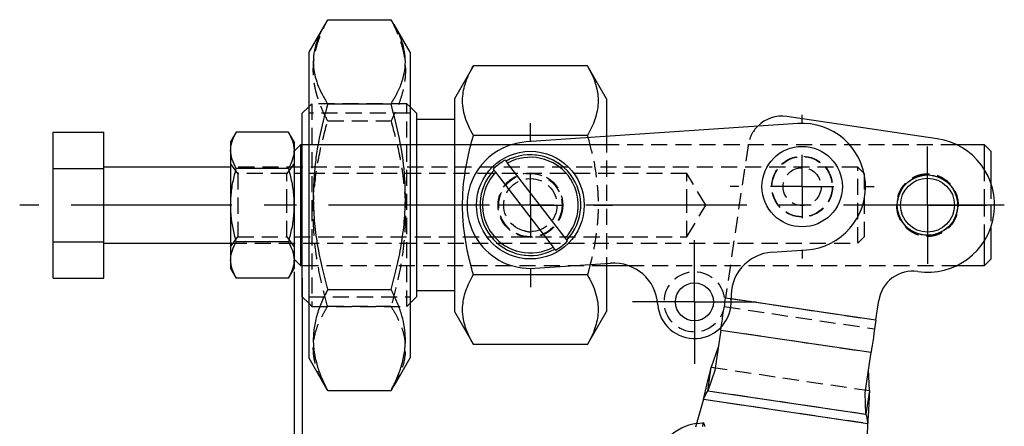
# Model space of a CAD drawing. Extents: x 15 to 185, y 7 to 146.
# Tile 27 of 39: x 15 to 53, y 126 to 142. Entities that reach past the tile are written whole.
import ezdxf

# ---------------------------------------------------------------- set-up
doc = ezdxf.new("R2010")
doc.units = 0
doc.header["$LTSCALE"] = 0.5
doc.linetypes.add('CENTERX2', pattern=[20.32, 12.7, -2.54, 2.54, -2.54])
doc.linetypes.add('HIDDEN', pattern=[1.905, 1.27, -0.635])
doc.layers.get('0').update_dxf_attribs({"linetype": 'CONTINUOUS'})
doc.styles.add('SLDTEXTSTYLE0', font='TXT', dxfattribs={"width": 0.75})
doc.dimstyles.new('SLDDIMSTYLE4', dxfattribs={"dimtxt": 1.75, "dimasz": 1.651, "dimexe": 0, "dimexo": 0.0625, "dimgap": 0.4375, "dimtad": 1, "dimdec": 0, "dimlfac": 2, "dimrnd": 1e-09, "dimzin": 12, "dimtxsty": 'SLDTEXTSTYLE0', "dimsah": 1, "dimcen": 0.09, "dimazin": 3, "dimtfac": 1, "dimtdec": 0, "dimtmove": 0, "dimatfit": 3, "dimtolj": 1, "dimtzin": 12})

# ---------------------------------------------------------------- blocks, each defined once
blk = doc.blocks.new('_D_9')
at = {"color": 179, "linetype": 'CONTINUOUS'}
for p, q in [((25.433, 131.989), (25.433, 122.216)), ((25.761, 131.739), (25.761, 122.216)), ((25.433, 122.716), (22.258, 122.716)), ((25.761, 122.716), (25.433, 122.716)), ((25.761, 122.716), (30.411, 122.716))]:
    blk.add_line(p, q, dxfattribs=at)
for points in [[(25.433, 122.716), (23.782, 122.97), (23.782, 122.462)], [(25.761, 122.716), (27.412, 122.462), (27.412, 122.97)]]:
    blk.add_solid(points, dxfattribs=at)
at = {"color": 179, "linetype": 'CONTINUOUS', "insert": (27.696, 124.971, 0.05), "char_height": 1.75, "attachment_point": 1, "style": 'SLDTEXTSTYLE0'}
blk.add_mtext('1', dxfattribs=at)
blk = doc.blocks.new('SW_CENTERMARKSYMBOL_3')
at = {"color": 0, "linetype": 'CONTINUOUS'}
for p, q in [((0, 1.25), (0, 2.315625)), ((0, 0), (0, 1.25)), ((-1.25, 0), (-2.315625, 0)), ((0, 0), (-1.25, 0)), ((0, 0), (0, -1.25)), ((0, 0), (1.25, 0)), ((1.25, 0), (2.315625, 0)), ((0, -1.25), (0, -2.315625))]:
    blk.add_line(p, q, dxfattribs=at)
blk = doc.blocks.new('SW_CENTERMARKSYMBOL_4')
at = {"color": 0, "linetype": 'CONTINUOUS'}
for p, q in [((0, 2.5), (0, 2.8375)), ((0, 0), (0, 1.25)), ((-2.5, 0), (-2.8375, 0)), ((0, 0), (-1.25, 0)), ((0, 0), (0, -1.25)), ((0, 0), (1.25, 0)), ((2.5, 0), (2.8375, 0)), ((0, -2.5), (0, -2.8375))]:
    blk.add_line(p, q, dxfattribs=at)
blk = doc.blocks.new('SW_CENTERMARKSYMBOL_5')
at = {"color": 0, "linetype": 'CONTINUOUS'}
for p, q in [((0, 1.25), (0, 2.440625)), ((0, 0), (0, 1.25)), ((-1.25, 0), (-2.440625, 0)), ((0, 0), (-1.25, 0)), ((0, 0), (0, -1.25)), ((0, 0), (1.25, 0)), ((1.25, 0), (2.440625, 0)), ((0, -1.25), (0, -2.440625))]:
    blk.add_line(p, q, dxfattribs=at)
blk = doc.blocks.new('SW_CENTERMARKSYMBOL_6')
at = {"color": 0, "linetype": 'CONTINUOUS'}
for p, q in [((0, 2.5), (0, 3.239)), ((0, 0), (0, 1.25)), ((-2.5, 0), (-3.239, 0)), ((0, 0), (-1.25, 0)), ((0, 0), (0, -1.25)), ((0, 0), (1.25, 0)), ((2.5, 0), (3.239, 0)), ((0, -2.5), (0, -3.239))]:
    blk.add_line(p, q, dxfattribs=at)

msp = doc.modelspace()

# ---------------------------------------------------------------- linework, layer by layer
at = {"color": 7, "linetype": 'CONTINUOUS'}
for p, q in [((26.761, 141.9429), (29.261, 141.9429)), ((26.6437, 141.7498), (26.011, 140.654)), ((30.011, 140.654), (29.3788, 141.7491)), ((26.011, 140.654), (26.011, 128.5874)), ((30.011, 140.654), (30.011, 128.5874)), ((32.511, 140.12), (31.761, 138.8209)), ((37.011, 140.12), (32.511, 140.12)), ((37.761, 138.8209), (37.011, 140.12)), ((31.761, 138.8209), (31.761, 130.4205)), ((37.761, 138.8209), (37.761, 137.3308)), ((26.011, 138.4957), (25.761, 138.2457)), ((26.761, 138.6157), (29.261, 138.6157)), ((30.261, 138.2457), (30.011, 138.4957)), ((25.761, 134.6207), (25.761, 138.2457)), ((30.261, 138.2457), (30.261, 130.9957)), ((31.761, 137.9957), (30.261, 137.9957)), ((50.8196, 137.2423), (44.884, 138.1187)), ((45.3163, 137.8453), (34.5912, 137.1149)), ((15.9326, 136.0641), (15.9326, 137.5075)), ((15.9326, 137.5075), (17.9326, 137.5075)), ((17.9326, 136.0641), (17.9326, 137.5075)), ((23.1558, 137.5075), (22.9326, 137.1207)), ((25.2093, 137.5075), (23.1558, 137.5075)), ((25.4326, 137.1207), (25.2093, 137.5075)), ((37.011, 137.3703), (32.511, 137.3703)), ((37.011, 137.3703), (37.0329, 137.2812)), ((22.9326, 137.1207), (22.9326, 136.7858)), ((22.9326, 136.7858), (22.9326, 134.6207)), ((25.4326, 137.1207), (25.4326, 136.7858)), ((25.6826, 137.002), (25.4326, 136.752)), ((25.4326, 136.7858), (25.4326, 134.6207)), ((25.761, 137.002), (25.6826, 137.002)), ((25.6826, 137.002), (25.6826, 134.6207)), ((52.6826, 137.002), (51.5954, 137.002)), ((52.9326, 136.752), (52.6826, 137.002)), ((52.6826, 136.0207), (52.6826, 137.002)), ((52.9326, 136.752), (52.9326, 135.4996)), ((15.9326, 136.0641), (17.9326, 136.0641)), ((15.9326, 133.1773), (15.9326, 136.0641)), ((22.9326, 136.1207), (17.9326, 136.1207)), ((17.9326, 133.1773), (17.9326, 136.0641)), ((25.2093, 136.0641), (23.1558, 136.0641)), ((33.2955, 136.0362), (33.3256, 135.997)), ((36.135, 133.3244), (33.8629, 136.2825)), ((33.387, 135.9171), (35.6592, 132.9589)), ((22.9326, 134.6207), (22.9326, 132.4556)), ((25.4326, 134.6207), (25.4326, 132.4556)), ((25.6826, 134.6207), (25.6826, 132.2395)), ((25.761, 130.9957), (25.761, 134.6207)), ((52.9326, 133.7418), (52.9326, 132.4895)), ((15.9326, 133.1773), (17.9326, 133.1773)), ((15.9326, 131.734), (15.9326, 133.1773)), ((17.9326, 131.734), (17.9326, 133.1773)), ((17.9326, 133.1207), (22.9326, 133.1207)), ((25.2093, 133.1773), (23.1558, 133.1773)), ((36.2265, 133.2052), (36.1964, 133.2444)), ((52.6826, 132.2395), (52.6826, 133.2207)), ((44.3092, 132.7651), (45.656, 132.8568)), ((22.9326, 132.4556), (22.9326, 132.1207)), ((22.9326, 132.1207), (23.1558, 131.734)), ((25.2093, 131.734), (25.4326, 132.1207)), ((25.4326, 132.4895), (25.6826, 132.2395)), ((25.4326, 132.4556), (25.4326, 132.1207)), ((25.6826, 132.2395), (25.761, 132.2395)), ((34.9309, 132.1265), (37.9239, 132.3303)), ((37.1172, 132.2754), (37.011, 131.8711)), ((37.761, 132.3192), (37.761, 130.4205)), ((37.761, 132.2395), (38.6113, 132.2395)), ((51.5954, 132.2395), (52.6826, 132.2395)), ((52.6826, 132.2395), (52.9326, 132.4895)), ((15.9326, 131.734), (17.9326, 131.734)), ((25.2093, 131.734), (23.1558, 131.734)), ((37.011, 131.8711), (32.511, 131.8711)), ((25.761, 130.9957), (26.011, 130.7457)), ((26.761, 131.2935), (29.261, 131.2935)), ((30.011, 130.7457), (30.261, 130.9957)), ((30.261, 131.2457), (31.761, 131.2457)), ((48.3987, 130.0881), (48.5127, 130.8608)), ((31.761, 130.4205), (32.511, 129.1214)), ((37.011, 129.1214), (37.761, 130.4205)), ((42.2745, 129.6879), (42.2924, 129.8091)), ((42.2745, 129.6879), (42.0382, 128.0872)), ((42.2745, 129.6879), (48.2102, 128.8115)), ((37.011, 129.1214), (32.511, 129.1214)), ((42.175, 129.014), (41.9022, 128.2194)), ((47.9738, 127.2107), (48.2102, 128.8115)), ((26.011, 128.5874), (26.6437, 127.4916)), ((29.3788, 127.4923), (30.011, 128.5874)), ((41.7654, 127.2926), (41.9022, 128.2194)), ((42.0382, 128.0872), (41.7654, 127.2926)), ((48.1421, 127.2981), (48.1107, 128.1376)), ((26.761, 127.2985), (26.6491, 127.4948)), ((29.3745, 127.4948), (29.261, 127.2985)), ((26.761, 127.2985), (29.261, 127.2985)), ((41.7654, 127.2926), (48.0053, 126.3712)), ((48.0053, 126.3712), (47.9738, 127.2107)), ((48.1421, 127.2981), (48.0053, 126.3712)), ((41.5948, 126.9603), (41.2796, 125.8536)), ((41.5948, 126.9603), (48.0725, 126.0039)), ((48.0545, 124.8535), (48.0725, 126.0039)), ((41.553, 125.8892), (41.5517, 125.8803))]:
    msp.add_line(p, q, dxfattribs=at)
at = {"color": 7, "linetype": 'HIDDEN'}
for p, q in [((26.136, 138.6207), (26.011, 138.4957)), ((26.136, 138.6207), (26.136, 134.6207)), ((29.886, 138.6207), (26.136, 138.6207)), ((29.886, 130.6207), (29.886, 138.6207)), ((30.011, 138.4957), (29.886, 138.6207)), ((30.011, 138.2457), (26.011, 138.2457)), ((26.761, 137.9479), (29.261, 137.9479)), ((37.761, 137.3308), (37.761, 132.3192)), ((51.5954, 137.002), (25.761, 137.002)), ((37.761, 137.002), (25.761, 137.002)), ((43.3513, 136.9804), (42.463, 130.9645)), ((23.2111, 135.8707), (22.9326, 136.2686)), ((47.6826, 136.1207), (22.9326, 136.1207)), ((25.4326, 136.2686), (25.154, 135.8707)), ((47.6826, 133.1207), (47.6826, 136.1207)), ((47.9326, 135.8707), (47.6826, 136.1207)), ((52.6826, 134.6207), (52.6826, 136.0207)), ((23.2111, 135.8707), (23.2111, 133.3707)), ((25.154, 135.8707), (23.2111, 135.8707)), ((25.154, 134.6207), (25.154, 135.8707)), ((40.9326, 135.8707), (25.4326, 135.8707)), ((34.8915, 135.6528), (34.7033, 135.659)), ((40.9326, 134.6207), (40.9326, 135.8707)), ((41.6836, 134.6207), (40.9326, 135.8707)), ((47.9326, 135.8707), (47.9326, 133.3707)), ((52.9326, 135.4996), (52.9326, 134.6207)), ((25.154, 133.3707), (25.154, 134.6207)), ((26.136, 134.6207), (26.136, 130.6207)), ((40.9326, 133.3707), (40.9326, 134.6207)), ((40.9326, 133.3707), (41.6836, 134.6207)), ((52.6826, 133.2207), (52.6826, 134.6207)), ((52.9326, 134.6207), (52.9326, 133.7418)), ((22.9326, 132.9729), (23.2111, 133.3707)), ((23.2111, 133.3707), (25.154, 133.3707)), ((25.154, 133.3707), (25.4326, 132.9729)), ((25.4326, 133.3707), (40.9326, 133.3707)), ((34.761, 133.5707), (34.7991, 133.5768)), ((47.6826, 133.1207), (47.9326, 133.3707)), ((22.9326, 133.1207), (47.6826, 133.1207)), ((25.761, 132.2395), (37.761, 132.2395)), ((25.761, 132.2395), (37.761, 132.2395)), ((38.6113, 132.2395), (51.5954, 132.2395)), ((26.011, 130.9957), (30.011, 130.9957)), ((42.463, 130.9645), (48.3987, 130.0881)), ((42.463, 130.9645), (42.6802, 130.9325)), ((26.011, 130.7457), (26.136, 130.6207)), ((26.136, 130.6207), (29.886, 130.6207)), ((26.761, 130.6257), (29.261, 130.6257)), ((29.886, 130.6207), (30.011, 130.7457)), ((42.4114, 130.6148), (48.347, 129.7383)), ((42.2745, 129.6879), (48.2102, 128.8115)), ((41.9022, 128.2194), (48.1421, 127.2981)), ((41.7654, 127.2926), (48.0053, 126.3712)), ((41.5948, 126.9603), (48.0725, 126.0039)), ((41.3212, 125.9996), (41.572, 126.0228))]:
    msp.add_line(p, q, dxfattribs=at)
at = {"color": 179, "linetype": 'CENTERX2'}
msp.add_line((53.4646, 134.6207), (14.6065, 134.6207), dxfattribs=at)
at = {"color": 8, "linetype": 'CONTINUOUS'}
msp.add_line((42.6802, 130.9325), (48.3987, 130.0881), dxfattribs=at)
at = {"color": 7, "linetype": 'CONTINUOUS', "flags": 128}
for points in [[(33.8015, 136.3625), (33.7883, 136.3797), (33.7713, 136.4017)], [(35.7206, 132.8789), (35.7338, 132.8618), (35.7507, 132.8397)], [(48.3987, 130.0881), (48.3725, 129.9111), (48.3466, 129.7359), (48.3213, 129.564), (48.2966, 129.3972), (48.273, 129.237), (48.2506, 129.0851), (48.2295, 128.9427), (48.2102, 128.8115)]]:
    msp.add_lwpolyline(points, dxfattribs=at)
at = {"color": 7, "linetype": 'HIDDEN', "flags": 128}
msp.add_lwpolyline([(42.2924, 129.8091), (42.2939, 129.8192), (42.3149, 129.9615), (42.3373, 130.1135), (42.361, 130.2736), (42.3856, 130.4404), (42.411, 130.6123), (42.4369, 130.7876), (42.463, 130.9645)], dxfattribs=at)
at = {"color": 7, "linetype": 'CONTINUOUS'}
for centre, radius in [((45.4862, 135.3511), 1.5875), ((34.761, 134.6207), 2.125), ((50.4326, 134.6207), 1.1906), ((50.4326, 134.6207), 1.0656), ((41.2354, 130.8018), 0.75)]:
    msp.add_circle(centre, radius, dxfattribs=at)
at = {"color": 7, "linetype": 'HIDDEN'}
for centre, radius in [((45.4862, 135.3511), 1.2), ((45.4862, 135.3511), 1.1906), ((45.4862, 135.3511), 1.1875), ((45.4862, 135.3511), 0.75), ((34.761, 134.6207), 1.275), ((34.761, 134.6207), 1.25), ((34.761, 134.6207), 1.05), ((50.4326, 134.6207), 1.1875), ((41.2354, 130.8018), 1.1906)]:
    msp.add_circle(centre, radius, dxfattribs=at)
at = {"color": 7, "linetype": 'CONTINUOUS'}
for centre, radius, start, end in [((44.6868, 136.7832), 1.35, 81.60068, 135.02403), ((45.4862, 135.3511), 2.5, 273.89568, 93.89568), ((50.4326, 134.6207), 2.65, 261.60068, 81.60068), ((34.761, 134.6207), 2.5, 93.89568, 273.89568), ((34.761, 134.6207), 2.0375, 119.06042, 135.99427), ((34.761, 134.6207), 1.9886, 316.20398, 118.85072), ((34.761, 134.6207), 1.889, 316.66537, 118.38933), ((34.761, 134.6207), 1.9886, 136.20398, 298.85072), ((34.761, 134.6207), 1.889, 136.66537, 298.38933), ((34.761, 134.6207), 2.0375, 299.06042, 315.99427), ((44.428, 131.0192), 1.75, 93.89568, 183.89568), ((38.0428, 130.5844), 1.75, 3.89568, 93.89568), ((49.8483, 130.6636), 1.35, 81.60068, 171.60068), ((41.2354, 130.8018), 1.45, 183.89568, 3.89568), ((41.6331, 123.9937), 2.03, 98.83818, 168.37981)]:
    msp.add_arc(centre, radius, start, end, dxfattribs=at)
at = {"color": 7, "linetype": 'HIDDEN'}
for centre, radius, start, end in [((44.6868, 136.7832), 1.35, 135.02403, 171.60068), ((34.761, 134.6207), 1.9886, 316.20398, 118.85072), ((34.761, 134.6207), 1.889, 316.66537, 118.38933), ((34.761, 134.6207), 1.9886, 136.20398, 298.85072), ((34.761, 134.6207), 1.889, 136.66537, 298.38933)]:
    msp.add_arc(centre, radius, start, end, dxfattribs=at)
at = {"color": 7, "linetype": 'CONTINUOUS'}
for points, knots in [([(26.761, 141.9429), (26.6747, 141.7992), (26.502, 141.5117), (26.3163, 141.069), (26.2046, 140.618), (26.1825, 140.1834), (26.2398, 139.7722), (26.3574, 139.3841), (26.5299, 138.9978), (26.684, 138.7431), (26.761, 138.6157)], [0, 0, 0, 0, 0.13230666, 0.26457592, 0.3998042, 0.53500804, 0.65019747, 0.76540484, 0.88269111, 1, 1, 1, 1]), ([(29.261, 138.6157), (29.3474, 138.7594), (29.52, 139.0469), (29.7058, 139.4896), (29.8175, 139.9406), (29.8396, 140.3752), (29.7822, 140.7864), (29.6646, 141.1745), (29.4921, 141.5608), (29.3381, 141.8155), (29.261, 141.9429)], [0, 0, 0, 0, 0.13230669, 0.26457593, 0.39980422, 0.53500805, 0.6501975, 0.7654049, 0.88269111, 1, 1, 1, 1]), ([(32.511, 137.3703), (32.4463, 137.4891), (32.3168, 137.7267), (32.1775, 138.0925), (32.0937, 138.4652), (32.0771, 138.8244), (32.1201, 139.1642), (32.2083, 139.4849), (32.3377, 139.8042), (32.4532, 140.0147), (32.511, 140.12)], [0, 0, 0, 0, 0.13230571, 0.26457402, 0.39980122, 0.53500405, 0.65019444, 0.76540277, 0.88269005, 1, 1, 1, 1]), ([(37.011, 140.12), (37.0758, 140.0012), (37.2053, 139.7636), (37.3446, 139.3978), (37.4284, 139.0251), (37.445, 138.6659), (37.4019, 138.3261), (37.3137, 138.0054), (37.1843, 137.6861), (37.0688, 137.4756), (37.011, 137.3703)], [0, 0, 0, 0, 0.1323057, 0.264574, 0.3998012, 0.535004, 0.6501944, 0.7654028, 0.8826901, 1, 1, 1, 1]), ([(26.761, 138.6157), (26.6413, 138.1683), (26.4612, 137.495), (26.3059, 136.5774), (26.2165, 135.8046), (26.1813, 134.9496), (26.2209, 134.0094), (26.3416, 133.0679), (26.5233, 132.1583), (26.6844, 131.5721), (26.761, 131.2935)], [0, 0, 0, 0, 0.1867831, 0.2810599, 0.3753265, 0.5006665, 0.6260065, 0.7546879, 0.8834049, 1, 1, 1, 1]), ([(29.261, 131.2935), (29.3376, 131.5721), (29.4967, 132.1506), (29.676, 133.0444), (29.7983, 133.9775), (29.8416, 134.9257), (29.7963, 136.0252), (29.6208, 137.2648), (29.3814, 138.1638), (29.261, 138.6157)], [0, 0, 0, 0, 0.1166038, 0.24211, 0.367584, 0.4961517, 0.6247186, 0.8113574, 1, 1, 1, 1]), ([(22.9326, 136.7858), (22.9328, 136.8029), (22.9348, 136.9324), (22.9836, 137.1767), (23.0981, 137.3965), (23.1558, 137.5075)], [0, 0, 0, 0, 0.0700628, 0.5307703, 1, 1, 1, 1]), ([(25.2093, 137.5075), (25.2717, 137.3903), (25.3976, 137.1537), (25.4208, 136.9092), (25.4326, 136.7858)], [0, 0, 0, 0, 0.495458, 1, 1, 1, 1]), ([(32.511, 131.8711), (32.4541, 132.0782), (32.3353, 132.5107), (32.2008, 133.18), (32.1086, 133.8811), (32.0756, 134.5935), (32.1091, 135.4204), (32.2406, 136.3532), (32.4205, 137.0301), (32.511, 137.3703)], [0, 0, 0, 0, 0.1154422, 0.2410097, 0.366545, 0.4951735, 0.6238009, 0.8108899, 1, 1, 1, 1]), ([(23.1558, 136.0641), (23.0934, 136.1813), (22.9675, 136.4179), (22.9443, 136.6624), (22.9326, 136.7858)], [0, 0, 0, 0, 0.4954579, 1, 1, 1, 1]), ([(25.4326, 136.7858), (25.4323, 136.7687), (25.4303, 136.6391), (25.3815, 136.3949), (25.267, 136.175), (25.2093, 136.0641)], [0, 0, 0, 0, 0.0700628, 0.5307703, 1, 1, 1, 1]), ([(22.9326, 134.6207), (22.9398, 134.8074), (22.9543, 135.1834), (23.0468, 135.6647), (23.1262, 135.9557), (23.1558, 136.0641)], [0, 0, 0, 0, 0.3821177, 0.7697643, 1, 1, 1, 1]), ([(25.2093, 136.0641), (25.2389, 135.9557), (25.3177, 135.6671), (25.4105, 135.1859), (25.4252, 134.8099), (25.4326, 134.6207)], [0, 0, 0, 0, 0.2302362, 0.6126673, 1, 1, 1, 1]), ([(33.8629, 136.2825), (33.8564, 136.2909), (33.843, 136.3084), (33.8246, 136.3324), (33.8102, 136.3511), (33.8032, 136.3603), (33.8019, 136.362), (33.8015, 136.3625)], [0, 0, 0, 0, 0.2125756, 0.4439177, 0.6734373, 0.900297, 1, 1, 1, 1]), ([(33.3256, 135.997), (33.3266, 135.9958), (33.3287, 135.993), (33.3391, 135.9795), (33.3549, 135.9589), (33.3719, 135.9368), (33.3829, 135.9224), (33.387, 135.9171)], [0, 0, 0, 0, 0.1873278, 0.410827, 0.6359249, 0.8635378, 1, 1, 1, 1]), ([(23.1558, 133.1773), (23.109, 133.3543), (23.0148, 133.7098), (22.9435, 134.1948), (22.9356, 134.5001), (22.9326, 134.6207)], [0, 0, 0, 0, 0.3747928, 0.7529957, 1, 1, 1, 1]), ([(25.4326, 134.6207), (25.4295, 134.5001), (25.4217, 134.1966), (25.3507, 133.7116), (25.2566, 133.3561), (25.2093, 133.1773)], [0, 0, 0, 0, 0.2470039, 0.6214755, 1, 1, 1, 1]), ([(36.1964, 133.2444), (36.1956, 133.2454), (36.1942, 133.2473), (36.1872, 133.2565), (36.1754, 133.2718), (36.1572, 133.2955), (36.1429, 133.3141), (36.1355, 133.3237), (36.135, 133.3244)], [0, 0, 0, 0, 0.1654446, 0.3013162, 0.5284091, 0.7554212, 0.9843814, 1, 1, 1, 1]), ([(22.9326, 132.4556), (22.9328, 132.4727), (22.9348, 132.6023), (22.9836, 132.8465), (23.0981, 133.0664), (23.1558, 133.1773)], [0, 0, 0, 0, 0.0700628, 0.5307704, 1, 1, 1, 1]), ([(25.2093, 133.1773), (25.2717, 133.0601), (25.3976, 132.8236), (25.4208, 132.579), (25.4326, 132.4556)], [0, 0, 0, 0, 0.4954579, 1, 1, 1, 1]), ([(35.6592, 132.9589), (35.6619, 132.9553), (35.6717, 132.9426), (35.688, 132.9214), (35.703, 132.9018), (35.714, 132.8875), (35.7192, 132.8807), (35.7203, 132.8793), (35.7206, 132.8789)], [0, 0, 0, 0, 0.0912191, 0.3227188, 0.5532311, 0.6991826, 0.9229956, 1, 1, 1, 1]), ([(23.1558, 131.734), (23.0934, 131.8512), (22.9675, 132.0877), (22.9443, 132.3323), (22.9326, 132.4556)], [0, 0, 0, 0, 0.495458, 1, 1, 1, 1]), ([(25.4326, 132.4556), (25.4323, 132.4385), (25.4303, 132.309), (25.3815, 132.0648), (25.267, 131.8449), (25.2093, 131.734)], [0, 0, 0, 0, 0.0700628, 0.5307702, 1, 1, 1, 1]), ([(32.511, 129.1214), (32.4463, 129.2402), (32.3168, 129.4778), (32.1775, 129.8436), (32.0937, 130.2163), (32.0771, 130.5755), (32.1201, 130.9153), (32.2083, 131.236), (32.3377, 131.5553), (32.4532, 131.7658), (32.511, 131.8711)], [0, 0, 0, 0, 0.1323057, 0.264574, 0.3998012, 0.535004, 0.6501944, 0.7654028, 0.8826901, 1, 1, 1, 1]), ([(37.011, 131.8711), (37.0758, 131.7523), (37.2053, 131.5147), (37.3446, 131.1489), (37.4284, 130.7762), (37.445, 130.417), (37.4019, 130.0772), (37.3137, 129.7565), (37.1843, 129.4373), (37.0688, 129.2267), (37.011, 129.1214)], [0, 0, 0, 0, 0.1323057, 0.264574, 0.3998012, 0.5350041, 0.6501944, 0.7654028, 0.88269, 1, 1, 1, 1]), ([(26.761, 131.2935), (26.6747, 131.1209), (26.502, 130.7757), (26.3163, 130.2442), (26.2046, 129.7027), (26.1825, 129.1808), (26.2398, 128.6871), (26.3574, 128.2212), (26.5299, 127.7573), (26.684, 127.4515), (26.761, 127.2985)], [0, 0, 0, 0, 0.1323067, 0.2645759, 0.3998042, 0.5350081, 0.6501975, 0.7654049, 0.8826911, 1, 1, 1, 1]), ([(29.261, 127.2985), (29.3474, 127.4711), (29.52, 127.8163), (29.7058, 128.3478), (29.8175, 128.8893), (29.8396, 129.4112), (29.7822, 129.9049), (29.6646, 130.3708), (29.4921, 130.8347), (29.3381, 131.1405), (29.261, 131.2935)], [0, 0, 0, 0, 0.1323067, 0.2645759, 0.3998042, 0.535008, 0.6501975, 0.7654049, 0.8826911, 1, 1, 1, 1]), ([(41.5948, 126.9603), (41.6222, 127.0771), (41.6769, 127.3106), (41.7569, 127.6463), (41.8334, 127.9589), (41.8793, 128.1326), (41.9022, 128.2194)], [0, 0, 0, 0, 0.2499998, 0.4999999, 0.75, 1, 1, 1, 1]), ([(41.5948, 126.9603), (41.6222, 127.0771), (41.6769, 127.3106), (41.7569, 127.6463), (41.8334, 127.9589), (41.8793, 128.1326), (41.9022, 128.2194)], [0, 0, 0, 0, 0.2499998, 0.4999999, 0.75, 1, 1, 1, 1]), ([(41.5948, 126.9603), (41.6095, 126.9913), (41.6389, 127.0531), (41.6824, 127.1419), (41.7249, 127.2244), (41.7519, 127.2698), (41.7654, 127.2926)], [0, 0, 0, 0, 0.2499995, 0.4999997, 0.7499997, 1, 1, 1, 1]), ([(48.1421, 127.2981), (48.139, 127.2083), (48.1327, 127.0288), (48.1157, 126.7074), (48.0952, 126.3629), (48.0801, 126.1236), (48.0725, 126.0039)], [0, 0, 0, 0, 0.25, 0.5000002, 0.7499997, 1, 1, 1, 1]), ([(48.1421, 127.2981), (48.139, 127.2083), (48.1327, 127.0288), (48.1157, 126.7074), (48.0952, 126.3629), (48.0801, 126.1236), (48.0725, 126.0039)], [0, 0, 0, 0, 0.25, 0.5000002, 0.7499997, 1, 1, 1, 1]), ([(48.0053, 126.3712), (48.0116, 126.3455), (48.0243, 126.2942), (48.0412, 126.203), (48.0572, 126.1054), (48.0674, 126.0377), (48.0725, 126.0039)], [0, 0, 0, 0, 0.2499995, 0.5000007, 0.7500002, 1, 1, 1, 1])]:
    msp.add_open_spline(points, degree=3, knots=knots, dxfattribs=at)
at = {"color": 7, "linetype": 'HIDDEN'}
for points, knots in [([(26.761, 137.9479), (26.6747, 138.1205), (26.502, 138.4657), (26.3163, 138.9972), (26.2046, 139.5387), (26.1825, 140.0606), (26.2398, 140.5543), (26.3574, 141.0203), (26.5299, 141.4841), (26.684, 141.79), (26.761, 141.9429)], [0, 0, 0, 0, 0.1323067, 0.2645759, 0.3998042, 0.5350081, 0.6501975, 0.7654049, 0.8826911, 1, 1, 1, 1]), ([(29.261, 141.9429), (29.3474, 141.7703), (29.52, 141.4252), (29.7058, 140.8937), (29.8175, 140.3521), (29.8396, 139.8302), (29.7822, 139.3365), (29.6646, 138.8706), (29.4921, 138.4068), (29.3381, 138.1009), (29.261, 137.9479)], [0, 0, 0, 0, 0.1323067, 0.2645759, 0.3998042, 0.535008, 0.6501975, 0.7654049, 0.8826911, 1, 1, 1, 1]), ([(26.761, 130.6257), (26.6844, 130.9044), (26.5254, 131.4829), (26.3461, 132.3766), (26.2237, 133.3097), (26.1804, 134.2579), (26.2258, 135.3575), (26.4012, 136.597), (26.6407, 137.496), (26.761, 137.9479)], [0, 0, 0, 0, 0.1166038, 0.24211, 0.3675839, 0.4961517, 0.6247186, 0.8113574, 1, 1, 1, 1]), ([(29.261, 137.9479), (29.3807, 137.5005), (29.5609, 136.8273), (29.7162, 135.9097), (29.8056, 135.1368), (29.8408, 134.2818), (29.8012, 133.3416), (29.6805, 132.4002), (29.4988, 131.4906), (29.3376, 130.9044), (29.261, 130.6257)], [0, 0, 0, 0, 0.1867832, 0.2810599, 0.3753266, 0.5006665, 0.6260065, 0.754688, 0.8834049, 1, 1, 1, 1]), ([(37.0329, 137.2812), (37.1144, 136.9739), (37.2861, 136.3265), (37.4118, 135.4298), (37.446, 134.6116), (37.4159, 133.905), (37.3235, 133.198), (37.2187, 132.6525), (37.1368, 132.3482), (37.1172, 132.2754)], [0, 0, 0, 0, 0.1879755, 0.3959161, 0.5339301, 0.6719445, 0.8136381, 0.9553709, 1, 1, 1, 1]), ([(50.4326, 135.8457), (50.5598, 135.834), (50.8137, 135.8107), (51.1577, 135.6311), (51.3935, 135.4021), (51.5375, 135.1635), (51.6391, 134.9021), (51.6774, 134.5629), (51.5963, 134.1819), (51.4094, 133.8488), (51.1681, 133.6244), (50.9234, 133.4917), (50.6582, 133.4026), (50.3221, 133.3803), (49.9526, 133.4745), (49.629, 133.6693), (49.4101, 133.9207), (49.285, 134.1749), (49.2072, 134.441), (49.1971, 134.7767), (49.3053, 135.1461), (49.518, 135.4665), (49.7812, 135.6749), (50.0405, 135.7874), (50.2405, 135.8376), (50.3733, 135.8432), (50.4326, 135.8457)], [0, 0, 0, 0, 0.0486248, 0.0970766, 0.1497836, 0.1781378, 0.2064728, 0.2586751, 0.3061073, 0.3541984, 0.4070488, 0.4354213, 0.4637686, 0.5156392, 0.5613863, 0.6092716, 0.663612, 0.6917594, 0.7198875, 0.7705762, 0.8176364, 0.8666539, 0.9208063, 0.9490579, 0.9772821, 1, 1, 1, 1]), ([(34.5176, 133.6155), (34.572, 133.5975), (34.6512, 133.5712), (34.7349, 133.5708), (34.761, 133.5707)], [0, 0, 0, 0, 0.6876926, 1, 1, 1, 1]), ([(26.6491, 127.4948), (26.6026, 127.5734), (26.4709, 127.7958), (26.3174, 128.1725), (26.2043, 128.6234), (26.1825, 129.0581), (26.2398, 129.4692), (26.3574, 129.8573), (26.5299, 130.2436), (26.684, 130.4983), (26.761, 130.6257)], [0, 0, 0, 0, 0.0768878, 0.217605, 0.3614702, 0.5053094, 0.6278559, 0.7504214, 0.8751987, 1, 1, 1, 1]), ([(29.261, 130.6257), (29.3474, 130.482), (29.52, 130.1945), (29.7058, 129.7519), (29.8175, 129.3008), (29.8395, 128.8662), (29.7825, 128.455), (29.6637, 128.067), (29.5246, 127.7467), (29.4116, 127.557), (29.3745, 127.4948)], [0, 0, 0, 0, 0.1407655, 0.2814912, 0.425365, 0.5692129, 0.6917668, 0.8143398, 0.9391245, 1, 1, 1, 1]), ([(41.5722, 126.0228), (41.5714, 126.0173), (41.5698, 126.0067), (41.5585, 125.9274), (41.553, 125.8892)], [0, 0, 0, 0, 0.5188899, 1, 1, 1, 1]), ([(41.6496, 125.8877), (41.6393, 125.9271), (41.6186, 126.0065), (41.5877, 126.0173), (41.5722, 126.0228)], [0, 0, 0, 0, 0.4974542, 1, 1, 1, 1])]:
    msp.add_open_spline(points, degree=3, knots=knots, dxfattribs=at)

# ---------------------------------------------------------------- block references
at = {"color": 179, "linetype": 'CONTINUOUS'}
for name, p in [('SW_CENTERMARKSYMBOL_4', (45.4862, 135.3511)), ('SW_CENTERMARKSYMBOL_6', (34.761, 134.6207)), ('SW_CENTERMARKSYMBOL_3', (50.4326, 134.6207)), ('SW_CENTERMARKSYMBOL_5', (41.2354, 130.8018))]:
    msp.add_blockref(name, p, dxfattribs=at)

# ---------------------------------------------------------------- dimensions: what is measured, and where the dimension line sits
dim = msp.add_linear_dim(base=(25.4326, 122.7156), p1=(25.761, 132.2395), p2=(25.4326, 132.4895), dimstyle='SLDDIMSTYLE4', dxfattribs=at)
dim.commit()
dim.dimension.update_dxf_attribs({"geometry": '_D_9', "text_midpoint": (29.0535, 122.7156), "dimtype": 160})

doc.saveas('drawing.dxf')
